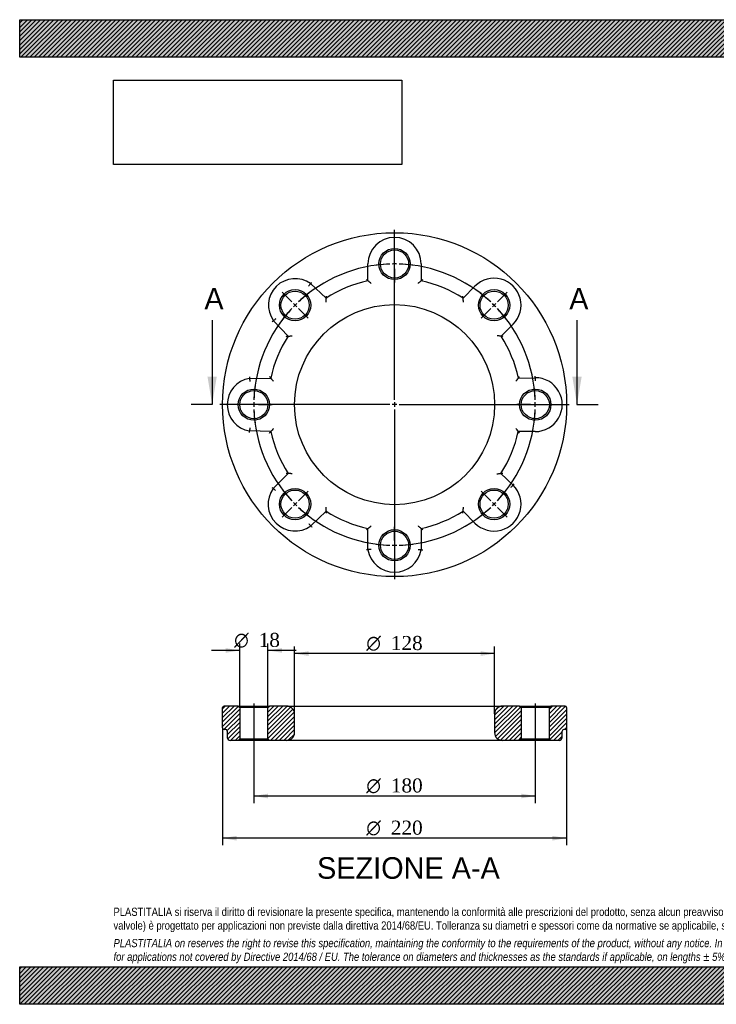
# Model space of a CAD drawing. Header units: millimetres. Extents: x 0 to 891, y 0 to 630.
# Tile 1 of 2: x 0 to 445, y 0 to 630. Entities that reach past the tile are written whole.
import ezdxf
from ezdxf.enums import TextEntityAlignment as Align
from ezdxf.lldxf.tags import DXFTag

# ---------------------------------------------------------------- set-up
doc = ezdxf.new("R2010")
doc.units = ezdxf.units.MM
doc.header["$LTSCALE"] = 3
for name, color, linetype in [('Default', 7, 'Continuous'), ('DV2_Default', 7, 'Continuous'), ('DV3_Default', 7, 'Continuous'), ('FA110B', 7, 'Continuous')]:
    doc.layers.add(name, color=color, linetype=linetype)
doc.styles.add('SEACAD_Solid_Edge_ANSI', font='seans.ttf')
doc.styles.add('SEACAD_Solid_Edge_ANSI1_Symbols', font='semeca1.ttf')
doc.styles.add('SEACAD_Times_New_Roman', font='times.ttf')
tags = doc.linetypes.add('CENTER2', pattern=[28.575, 19.05, -3.175, 3.175, -3.175]).pattern_tags.tags
tags[10:11] = [DXFTag(74, 4), DXFTag(75, 0), DXFTag(340, '0'), DXFTag(46, 0.0), DXFTag(50, 0.0), DXFTag(44, 0.0), DXFTag(45, 0.0)]
tags[8:9] = [DXFTag(74, 4), DXFTag(75, 0), DXFTag(340, '0'), DXFTag(46, 0.0), DXFTag(50, 0.0), DXFTag(44, 0.0), DXFTag(45, 0.0)]
tags[6:7] = [DXFTag(74, 4), DXFTag(75, 0), DXFTag(340, '0'), DXFTag(46, 0.0), DXFTag(50, 0.0), DXFTag(44, 0.0), DXFTag(45, 0.0)]
tags[4:5] = [DXFTag(74, 4), DXFTag(75, 0), DXFTag(340, '0'), DXFTag(46, 0.0), DXFTag(50, 0.0), DXFTag(44, 0.0), DXFTag(45, 0.0)]
tags = doc.linetypes.add('HIDDEN2', pattern=[4.7625, 3.175, -1.5875]).pattern_tags.tags
tags[6:7] = [DXFTag(74, 4), DXFTag(75, 0), DXFTag(340, '0'), DXFTag(46, 0.0), DXFTag(50, 0.0), DXFTag(44, 0.0), DXFTag(45, 0.0)]
tags[4:5] = [DXFTag(74, 4), DXFTag(75, 0), DXFTag(340, '0'), DXFTag(46, 0.0), DXFTag(50, 0.0), DXFTag(44, 0.0), DXFTag(45, 0.0)]
picture_1 = doc.add_image_def('image1.jpg', size_in_pixel=(4302, 1260))

# ---------------------------------------------------------------- blocks, each defined once
blk = doc.blocks.new('SE1')
at = {"layer": 'Default', "color": 7, "linetype": 'CENTER2'}
for start, end in [(91.90986, 133.09014), (46.90986, 88.09014), (136.90986, 178.09014), (1.90986, 43.09014), (181.90986, 223.09014), (316.90986, 358.09014), (226.90986, 268.09014), (271.90986, 313.09014)]:
    blk.add_arc((239.74, 383.69), 90, start, end, dxfattribs=at)
at = {"layer": 'DV2_Default', "color": 7, "linetype": 'CENTER2'}
for p, q in [((239.74, 386.69), (239.74, 495.44)), ((239.74, 476.69), (239.74, 485.44)), ((173.98, 449.45), (167.79, 455.64)), ((305.5, 449.45), (311.69, 455.64)), ((239.74, 385.19), (239.74, 382.19)), ((236.74, 383.69), (127.99, 383.69)), ((146.74, 383.69), (137.99, 383.69)), ((241.24, 383.69), (238.24, 383.69)), ((239.74, 380.69), (239.74, 271.94)), ((242.74, 383.69), (351.49, 383.69)), ((332.74, 383.69), (340.49, 383.69)), ((332.74, 383.69), (341.49, 383.69)), ((173.98, 317.93), (167.79, 311.74)), ((305.5, 317.93), (311.69, 311.74)), ((239.74, 290.69), (239.74, 281.94))]:
    blk.add_line(p, q, dxfattribs=at)
at = {"layer": 'DV2_Default', "color": 7, "linetype": 'HIDDEN2'}
for p, q in [((239.74, 472.19), (239.74, 475.19)), ((239.74, 470.69), (239.74, 461.94)), ((177.16, 446.27), (175.04, 448.39)), ((302.32, 446.27), (304.44, 448.39)), ((178.22, 445.21), (184.41, 439.02)), ((301.26, 445.21), (295.07, 439.02)), ((151.24, 383.69), (148.24, 383.69)), ((152.74, 383.69), (161.49, 383.69)), ((326.74, 383.69), (317.99, 383.69)), ((326.74, 383.69), (318.99, 383.69)), ((328.24, 383.69), (331.24, 383.69)), ((328.24, 383.69), (331.24, 383.69)), ((178.22, 322.17), (184.41, 328.36)), ((301.26, 322.17), (295.07, 328.36)), ((177.16, 321.11), (175.04, 318.99)), ((302.32, 321.11), (304.44, 318.99)), ((239.74, 296.69), (239.74, 305.44)), ((239.74, 295.19), (239.74, 292.19))]:
    blk.add_line(p, q, dxfattribs=at)
at = {"layer": 'DV2_Default', "color": 7, "linetype": 'CENTER2'}
for start, end in [(91.90986, 97.48028), (89.04507, 90.95493), (82.51972, 88.09014), (127.51972, 133.09014), (46.90986, 52.48028), (134.04507, 135.95493), (44.04507, 45.95493), (136.90986, 142.48028), (37.51972, 43.09014), (172.51972, 178.09014), (1.90986, 7.48028), (1.90986, 6.84366), (179.04507, 180.95493), (359.04507, 0.95493), (359.04507, 0.95493), (181.90986, 187.48028), (352.51972, 358.09014), (353.15634, 358.09014), (217.51972, 223.09014), (316.90986, 322.48028), (224.04507, 225.95493), (226.90986, 232.48028), (307.51972, 313.09014), (314.04507, 315.95493), (262.51972, 268.09014), (269.04507, 270.95493), (271.90986, 277.48028)]:
    blk.add_arc((239.74, 383.69), 90, start, end, dxfattribs=at)
at = {"layer": 'FA110B', "color": 7, "linetype": 'Continuous'}
for p, q in [((222.74, 462.89), (222.74, 473.69)), ((256.74, 473.69), (256.74, 462.89)), ((186.02, 461.13), (195.93, 451.82)), ((283.55, 451.82), (291.17, 459.48)), ((171.61, 427.5), (162.3, 437.41)), ((315.53, 435.12), (307.87, 427.5)), ((147, 400.47), (160.55, 400.69)), ((318.94, 400.69), (329.74, 400.92)), ((329.74, 400.92), (329.73, 401.92)), ((160.59, 366.49), (147, 366.91)), ((329.7, 366.46), (318.89, 366.49)), ((162.11, 330.1), (171.72, 339.71)), ((307.76, 339.71), (315.56, 332.23)), ((315.56, 332.23), (316.26, 332.95)), ((195.93, 315.56), (186.18, 306.08)), ((291.17, 307.9), (283.55, 315.56)), ((222.74, 290.9), (222.74, 304.49)), ((256.74, 304.49), (256.74, 290.9))]:
    blk.add_line(p, q, dxfattribs=at)
for centre, radius in [((239.74, 383.69), 110), ((239.74, 473.69), 10), ((239.74, 473.69), 9), ((176.1, 447.33), 10), ((176.1, 447.33), 9), ((303.38, 447.33), 10), ((303.38, 447.33), 9), ((239.74, 383.69), 64), ((149.74, 383.69), 10), ((149.74, 383.69), 9), ((329.74, 383.69), 10), ((329.74, 383.69), 9), ((176.1, 320.05), 10), ((176.1, 320.05), 9), ((303.38, 320.05), 10), ((303.38, 320.05), 9), ((239.74, 293.69), 10), ((239.74, 293.69), 9)]:
    blk.add_circle(centre, radius, dxfattribs=at)
for centre, radius, start, end in [((239.74, 473.69), 17, 0, 180), ((176.1, 447.33), 17, 54.28833, 215.71167), ((552.3, 159.56), 474.45, 140.53338, 140.77546), ((239.74, 383.69), 81, 102.11512, 122.73959), ((63.78, 266.17), 252.92, 50.47449, 51.05942), ((239.74, 383.69), 81, 57.26041, 77.88488), ((303.38, 447.33), 17.23, 314.85567, 135.14433), ((453.19, 428.23), 258.34, 174.76071, 175.3256), ((24.92, 423.71), 260.15, 6.20281, 6.48542), ((32.11, 424.49), 252.92, 5.61931, 6.20423), ((463.87, 71.14), 474.45, 129.22454, 129.46662), ((239.74, 383.69), 81, 147.26041, 167.88488), ((279.76, 168.87), 260.15, 83.51458, 83.79719), ((239.74, 383.69), 81, 12.11512, 32.73959), ((149.74, 383.69), 17, 99.28833, 260.71167), ((123.01, 555.62), 249.78, 321.06653, 321.66405), ((117.55, 559.95), 256.75, 321.6627, 321.9515), ((329.74, 383.69), 17.23, 269.85567, 90.008), ((359.18, 201.26), 258.34, 139.6744, 140.23929), ((239.74, 383.69), 81, 192.26041, 212.88488), ((239.74, 383.69), 81, 327.11512, 347.73959), ((121.77, 208.02), 252.92, 38.79577, 39.38069), ((116.14, 203.49), 260.15, 38.51458, 38.79719), ((176.1, 320.05), 17.23, 144.33268, 305.81808), ((448.2, 667.03), 442.01, 229.53536, 229.6654), ((412.73, 625.22), 387.18, 229.66209, 229.9591), ((303.38, 320.05), 17.23, 224.85567, 45.008), ((450.24, 341.05), 255.58, 185.14951, 185.72441), ((239.74, 383.69), 81, 237.26041, 257.88488), ((239.74, 383.69), 81, 282.11512, 302.73959), ((24.92, 343.67), 260.15, 353.51458, 353.79719), ((32.11, 342.89), 252.92, 353.79577, 354.38069), ((563.79, 622.95), 492.94, 220.00224, 220.11878), ((63.78, 501.21), 252.92, 308.94058, 309.52551), ((239.74, 293.69), 17.23, 189.33268, 350.66732), ((288.21, 676.8), 387.18, 265.0409, 265.33791)]:
    blk.add_arc(centre, radius, start, end, dxfattribs=at)
for points, knots in [([(186.66, 461.91), (186.58, 461.81), (186.49, 461.7), (186.34, 461.52), (186.27, 461.43), (186.15, 461.29), (186.1, 461.23), (186.04, 461.15), (186.02, 461.13), (186.02, 461.13)], [0, 0, 0, 0, 0.25, 0.25, 0.5, 0.5, 0.75, 0.75, 1, 1, 1, 1]), ([(221.74, 463.69), (221.86, 463.6), (221.97, 463.5), (222.2, 463.32), (222.31, 463.24), (222.5, 463.08), (222.58, 463.01), (222.71, 462.92), (222.74, 462.89), (222.74, 462.89)], [0, 0, 0, 0, 0.25, 0.25, 0.5, 0.5, 0.75, 0.75, 1, 1, 1, 1]), ([(256.74, 462.89), (256.74, 462.89), (256.72, 462.87), (256.66, 462.82), (256.61, 462.78), (256.49, 462.68), (256.41, 462.62), (256.25, 462.49), (256.16, 462.41), (255.87, 462.18), (255.65, 462), (255.32, 461.73), (255.2, 461.63), (254.97, 461.45), (254.86, 461.35), (254.74, 461.25)], [0, 0, 0, 0, 0.125, 0.125, 0.25, 0.25, 0.375, 0.375, 0.5, 0.5, 0.75, 0.75, 0.875, 0.875, 1, 1, 1, 1]), ([(257.74, 463.69), (257.62, 463.6), (257.51, 463.5), (257.28, 463.32), (257.18, 463.24), (256.98, 463.08), (256.9, 463.01), (256.78, 462.92), (256.74, 462.89), (256.74, 462.89)], [0, 0, 0, 0, 0.25, 0.25, 0.5, 0.5, 0.75, 0.75, 1, 1, 1, 1]), ([(196.05, 453.08), (196.02, 452.79), (196, 452.49), (195.96, 452.12), (195.95, 452.02), (195.94, 451.87), (195.93, 451.82), (195.93, 451.82)], [0, 0, 0, 0, 0.5, 0.5, 0.75, 0.75, 1, 1, 1, 1]), ([(161.52, 436.77), (161.63, 436.85), (161.73, 436.94), (161.91, 437.09), (162, 437.16), (162.14, 437.28), (162.2, 437.33), (162.28, 437.39), (162.3, 437.41), (162.3, 437.41)], [0, 0, 0, 0, 0.25, 0.25, 0.5, 0.5, 0.75, 0.75, 1, 1, 1, 1]), ([(170.35, 427.38), (170.64, 427.41), (170.94, 427.44), (171.31, 427.47), (171.41, 427.48), (171.56, 427.49), (171.61, 427.5), (171.61, 427.5)], [0, 0, 0, 0, 0.5, 0.5, 0.75, 0.75, 1, 1, 1, 1]), ([(171.61, 427.5), (171.61, 427.5), (171.63, 427.5), (171.71, 427.51), (171.77, 427.51), (171.93, 427.53), (172.02, 427.53), (172.23, 427.55), (172.34, 427.56), (172.71, 427.6), (172.98, 427.62), (173.41, 427.66), (173.55, 427.67), (173.85, 427.69), (174, 427.71), (174.15, 427.72)], [0, 0, 0, 0, 0.125, 0.125, 0.25, 0.25, 0.375, 0.375, 0.5, 0.5, 0.75, 0.75, 0.875, 0.875, 1, 1, 1, 1]), ([(307.87, 427.5), (307.87, 427.5), (307.85, 427.5), (307.77, 427.51), (307.7, 427.52), (307.55, 427.53), (307.45, 427.54), (307.24, 427.56), (307.13, 427.58), (306.75, 427.62), (306.48, 427.64), (306.05, 427.69), (305.9, 427.7), (305.6, 427.73), (305.45, 427.75), (305.3, 427.76)], [0, 0, 0, 0, 0.125, 0.125, 0.25, 0.25, 0.375, 0.375, 0.5, 0.5, 0.75, 0.75, 0.875, 0.875, 1, 1, 1, 1]), ([(146.91, 401.47), (146.92, 401.34), (146.93, 401.2), (146.95, 400.96), (146.96, 400.85), (146.98, 400.67), (146.99, 400.59), (146.99, 400.49), (147, 400.47), (147, 400.47)], [0, 0, 0, 0, 0.25, 0.25, 0.5, 0.5, 0.75, 0.75, 1, 1, 1, 1]), ([(147, 400.47), (147, 400.47), (147, 400.45), (147, 400.4), (147.01, 400.37), (147.02, 400.27), (147.02, 400.2), (147.03, 400.06), (147.04, 399.97), (147.07, 399.7), (147.09, 399.48), (147.13, 399), (147.16, 398.73), (147.18, 398.47)], [0, 0, 0, 0, 0.125, 0.125, 0.25, 0.25, 0.375, 0.375, 0.5, 0.5, 0.75, 0.75, 1, 1, 1, 1]), ([(159.74, 401.68), (159.83, 401.56), (159.93, 401.45), (160.11, 401.22), (160.19, 401.12), (160.35, 400.93), (160.42, 400.84), (160.52, 400.73), (160.55, 400.69), (160.55, 400.69)], [0, 0, 0, 0, 0.25, 0.25, 0.5, 0.5, 0.75, 0.75, 1, 1, 1, 1]), ([(160.55, 400.69), (160.55, 400.69), (160.56, 400.67), (160.61, 400.61), (160.65, 400.56), (160.75, 400.44), (160.81, 400.37), (160.94, 400.21), (161.02, 400.12), (161.25, 399.83), (161.43, 399.62), (161.71, 399.29), (161.8, 399.17), (161.99, 398.95), (162.09, 398.83), (162.18, 398.72)], [0, 0, 0, 0, 0.125, 0.125, 0.25, 0.25, 0.375, 0.375, 0.5, 0.5, 0.75, 0.75, 0.875, 0.875, 1, 1, 1, 1]), ([(329.74, 400.92), (329.74, 400.92), (329.74, 400.91), (329.74, 400.85), (329.74, 400.82), (329.74, 400.72), (329.74, 400.65), (329.74, 400.51), (329.74, 400.43), (329.75, 400.15), (329.75, 399.93), (329.75, 399.44), (329.76, 399.18), (329.76, 398.92)], [0, 0, 0, 0, 0.125, 0.125, 0.25, 0.25, 0.375, 0.375, 0.5, 0.5, 0.75, 0.75, 1, 1, 1, 1]), ([(146.9, 365.92), (146.91, 366.05), (146.93, 366.18), (146.95, 366.42), (146.96, 366.53), (146.98, 366.71), (146.98, 366.79), (146.99, 366.89), (147, 366.91), (147, 366.91)], [0, 0, 0, 0, 0.25, 0.25, 0.5, 0.5, 0.75, 0.75, 1, 1, 1, 1]), ([(147.19, 368.91), (147.17, 368.65), (147.14, 368.38), (147.09, 367.9), (147.07, 367.68), (147.05, 367.41), (147.04, 367.32), (147.02, 367.18), (147.02, 367.12), (147.01, 367.02), (147, 366.98), (147, 366.93), (147, 366.91), (147, 366.91)], [0, 0, 0, 0, 0.25, 0.25, 0.5, 0.5, 0.625, 0.625, 0.75, 0.75, 0.875, 0.875, 1, 1, 1, 1]), ([(159.78, 365.51), (159.97, 365.74), (160.16, 365.97), (160.4, 366.26), (160.46, 366.34), (160.56, 366.46), (160.59, 366.49), (160.59, 366.49)], [0, 0, 0, 0, 0.5, 0.5, 0.75, 0.75, 1, 1, 1, 1]), ([(170.44, 339.85), (170.59, 339.83), (170.74, 339.82), (171.03, 339.79), (171.16, 339.77), (171.41, 339.74), (171.52, 339.73), (171.67, 339.72), (171.72, 339.71), (171.72, 339.71)], [0, 0, 0, 0, 0.25, 0.25, 0.5, 0.5, 0.75, 0.75, 1, 1, 1, 1]), ([(174.29, 339.45), (174.14, 339.47), (173.99, 339.48), (173.69, 339.51), (173.55, 339.52), (173.11, 339.57), (172.84, 339.59), (172.47, 339.63), (172.35, 339.65), (172.14, 339.67), (172.05, 339.68), (171.89, 339.69), (171.83, 339.7), (171.74, 339.71), (171.72, 339.71), (171.72, 339.71)], [0, 0, 0, 0, 0.125, 0.125, 0.25, 0.25, 0.5, 0.5, 0.625, 0.625, 0.75, 0.75, 0.875, 0.875, 1, 1, 1, 1]), ([(305.17, 339.42), (305.47, 339.45), (305.78, 339.49), (306.36, 339.55), (306.63, 339.58), (307.01, 339.62), (307.12, 339.64), (307.34, 339.66), (307.43, 339.67), (307.59, 339.69), (307.65, 339.7), (307.74, 339.71), (307.76, 339.71), (307.76, 339.71)], [0, 0, 0, 0, 0.25, 0.25, 0.5, 0.5, 0.625, 0.625, 0.75, 0.75, 0.875, 0.875, 1, 1, 1, 1]), ([(307.76, 339.71), (307.76, 339.71), (307.81, 339.72), (307.93, 339.73), (307.97, 339.74), (308.08, 339.75), (308.14, 339.76), (308.32, 339.78), (308.46, 339.79), (308.75, 339.83), (308.9, 339.85), (309.05, 339.86)], [0, 0, 0, 0, 0.25, 0.25, 0.375, 0.375, 0.5, 0.5, 0.75, 0.75, 1, 1, 1, 1]), ([(314.16, 330.81), (314.34, 330.99), (314.53, 331.18), (314.87, 331.53), (315.02, 331.68), (315.22, 331.88), (315.27, 331.94), (315.38, 332.05), (315.42, 332.09), (315.49, 332.16), (315.52, 332.19), (315.55, 332.23), (315.56, 332.23), (315.56, 332.23)], [0, 0, 0, 0, 0.25, 0.25, 0.5, 0.5, 0.625, 0.625, 0.75, 0.75, 0.875, 0.875, 1, 1, 1, 1]), ([(195.93, 315.56), (195.93, 315.56), (195.94, 315.51), (195.95, 315.36), (195.97, 315.25), (195.99, 315.01), (196, 314.87), (196.03, 314.59), (196.05, 314.44), (196.06, 314.29)], [0, 0, 0, 0, 0.25, 0.25, 0.5, 0.5, 0.75, 0.75, 1, 1, 1, 1]), ([(184.9, 307.62), (185.06, 307.42), (185.23, 307.22), (185.54, 306.85), (185.69, 306.67), (185.87, 306.46), (185.92, 306.4), (186.01, 306.28), (186.05, 306.24), (186.12, 306.16), (186.14, 306.13), (186.18, 306.09), (186.18, 306.08), (186.18, 306.08)], [0, 0, 0, 0, 0.25, 0.25, 0.5, 0.5, 0.625, 0.625, 0.75, 0.75, 0.875, 0.875, 1, 1, 1, 1]), ([(222.74, 304.49), (222.74, 304.49), (222.71, 304.47), (222.58, 304.37), (222.5, 304.3), (222.31, 304.14), (222.2, 304.06), (221.97, 303.88), (221.86, 303.78), (221.74, 303.69)], [0, 0, 0, 0, 0.25, 0.25, 0.5, 0.5, 0.75, 0.75, 1, 1, 1, 1]), ([(254.74, 306.13), (254.86, 306.03), (254.97, 305.94), (255.2, 305.75), (255.32, 305.65), (255.65, 305.38), (255.87, 305.2), (256.16, 304.97), (256.25, 304.89), (256.41, 304.76), (256.49, 304.7), (256.61, 304.6), (256.66, 304.56), (256.72, 304.51), (256.74, 304.49), (256.74, 304.49)], [0, 0, 0, 0, 0.125, 0.125, 0.25, 0.25, 0.5, 0.5, 0.625, 0.625, 0.75, 0.75, 0.875, 0.875, 1, 1, 1, 1]), ([(256.74, 304.49), (256.74, 304.49), (256.78, 304.47), (256.9, 304.37), (256.98, 304.3), (257.18, 304.14), (257.28, 304.06), (257.51, 303.88), (257.62, 303.78), (257.74, 303.69)], [0, 0, 0, 0, 0.25, 0.25, 0.5, 0.5, 0.75, 0.75, 1, 1, 1, 1]), ([(222.74, 290.9), (222.74, 290.9), (222.71, 290.89), (222.61, 290.89), (222.54, 290.88), (222.36, 290.87), (222.24, 290.86), (222, 290.84), (221.87, 290.83), (221.74, 290.82)], [0, 0, 0, 0, 0.25, 0.25, 0.5, 0.5, 0.75, 0.75, 1, 1, 1, 1]), ([(224.74, 291.07), (224.48, 291.04), (224.22, 291.02), (223.74, 290.98), (223.51, 290.96), (223.24, 290.94), (223.15, 290.93), (223.01, 290.92), (222.94, 290.91), (222.84, 290.91), (222.8, 290.9), (222.75, 290.9), (222.74, 290.9), (222.74, 290.9)], [0, 0, 0, 0, 0.25, 0.25, 0.5, 0.5, 0.625, 0.625, 0.75, 0.75, 0.875, 0.875, 1, 1, 1, 1]), ([(256.74, 290.9), (256.74, 290.9), (256.77, 290.89), (256.87, 290.89), (256.94, 290.88), (257.13, 290.87), (257.24, 290.86), (257.48, 290.84), (257.61, 290.83), (257.74, 290.82)], [0, 0, 0, 0, 0.25, 0.25, 0.5, 0.5, 0.75, 0.75, 1, 1, 1, 1])]:
    blk.add_open_spline(points, degree=3, knots=knots, dxfattribs=at)
blk = doc.blocks.new('SE3')
at = {"color": 7, "linetype": 'Continuous', "style": 'SEACAD_Solid_Edge_ANSI'}
blk.add_text('A', height=13.8, dxfattribs=at).set_placement((118.1, 458.39), align=Align.TOP_LEFT)
blk = doc.blocks.new('SE4')
at = {"color": 7, "linetype": 'Continuous', "style": 'SEACAD_Solid_Edge_ANSI'}
blk.add_text('A', height=13.8, dxfattribs=at).set_placement((351.43, 458.39), align=Align.TOP_LEFT)
blk = doc.blocks.new('SEANNOT_GROUP')
at = {"linetype": 'Continuous'}
blk.add_hatch(color=7, dxfattribs=at).paths.add_polyline_path([(120.07, 401.69), (123.07, 383.69), (126.07, 401.69)])
at = {"color": 7, "linetype": 'Continuous'}
blk.add_lwpolyline([(123.07, 437.69), (123.07, 383.69)], dxfattribs=at)
blk = doc.blocks.new('SEANNOT_GROUP1')
at = {"linetype": 'Continuous'}
blk.add_hatch(color=7, dxfattribs=at).paths.add_polyline_path([(353.41, 401.69), (356.41, 383.69), (359.41, 401.69)])
at = {"color": 7, "linetype": 'Continuous'}
blk.add_lwpolyline([(356.41, 437.69), (356.41, 383.69)], dxfattribs=at)
blk = doc.blocks.new('SE2')
at = {"layer": 'Default', "color": 7, "linetype": 'CENTER2'}
for p, q in [((123.07, 383.69), (109.57, 383.69)), ((356.41, 383.69), (369.91, 383.69))]:
    blk.add_line(p, q, dxfattribs=at)
at = {"layer": 'Default'}
for name in ['SE3', 'SE4', 'SEANNOT_GROUP', 'SEANNOT_GROUP1']:
    blk.add_blockref(name, (0, 0), dxfattribs=at)
blk = doc.blocks.new('SE5')
at = {"layer": 'FA110B', "linetype": 'Continuous'}
h = blk.add_hatch(dxfattribs=at)
h.set_pattern_fill('LINE', scale=0.62992, angle=45, style=0)
edge = h.paths.add_edge_path()
edge.add_line((139.74, 190.82), (130.74, 190.82))
edge.add_arc((130.74, 189.82), 1, 90, 180)
edge.add_line((129.74, 189.82), (129.74, 176.82))
edge.add_arc((130.74, 176.82), 1, 180, 270)
edge.add_line((130.74, 175.82), (131.74, 175.82))
edge.add_arc((131.74, 174.82), 1, 0, 90, ccw=False)
edge.add_line((132.74, 174.82), (132.74, 170.82))
edge.add_arc((134.74, 170.82), 2, 180, 270)
edge.add_line((134.74, 168.82), (139.74, 168.82))
edge.add_line((139.74, 168.82), (140.74, 169.82))
edge.add_line((140.74, 169.82), (140.74, 189.82))
edge.add_line((140.74, 189.82), (139.74, 190.82))
h = blk.add_hatch(dxfattribs=at)
h.set_pattern_fill('LINE', scale=0.62992, angle=45, style=0)
edge = h.paths.add_edge_path()
edge.add_arc((170.74, 173.82), 5, 270, 360)
edge.add_line((175.74, 173.82), (175.74, 185.82))
edge.add_arc((170.74, 185.82), 5, 0, 90)
edge.add_line((170.74, 190.82), (159.74, 190.82))
edge.add_line((159.74, 190.82), (158.74, 189.82))
edge.add_line((158.74, 189.82), (158.74, 169.82))
edge.add_line((158.74, 169.82), (159.74, 168.82))
edge.add_line((159.74, 168.82), (170.74, 168.82))
h = blk.add_hatch(dxfattribs=at)
h.set_pattern_fill('LINE', scale=0.62992, angle=45, style=0)
edge = h.paths.add_edge_path()
edge.add_line((319.74, 168.82), (320.74, 169.82))
edge.add_line((320.74, 169.82), (320.74, 189.82))
edge.add_line((320.74, 189.82), (319.74, 190.82))
edge.add_line((319.74, 190.82), (308.74, 190.82))
edge.add_arc((308.74, 185.82), 5, 90, 180)
edge.add_line((303.74, 185.82), (303.74, 173.82))
edge.add_arc((308.74, 173.82), 5, 180, 270)
edge.add_line((308.74, 168.82), (319.74, 168.82))
h = blk.add_hatch(dxfattribs=at)
h.set_pattern_fill('LINE', scale=0.62992, angle=45, style=0)
edge = h.paths.add_edge_path()
edge.add_line((348.74, 190.82), (339.74, 190.82))
edge.add_line((339.74, 190.82), (338.74, 189.82))
edge.add_line((338.74, 189.82), (338.74, 169.82))
edge.add_line((338.74, 169.82), (339.74, 168.82))
edge.add_line((339.74, 168.82), (344.97, 168.82))
edge.add_arc((344.97, 170.82), 2, 270, 360)
edge.add_line((346.97, 170.82), (346.97, 174.82))
edge.add_arc((347.97, 174.82), 1, 90, 180, ccw=False)
edge.add_line((347.97, 175.82), (348.74, 175.82))
edge.add_arc((348.74, 176.82), 1, 270, 360)
edge.add_line((349.74, 176.82), (349.74, 189.82))
edge.add_arc((348.74, 189.82), 1, 0, 90)
at = {"layer": 'DV3_Default', "color": 7, "linetype": 'CENTER2'}
for p, q in [((149.74, 192.57), (149.74, 167.07)), ((329.74, 192.57), (329.74, 167.07))]:
    blk.add_line(p, q, dxfattribs=at)
at = {"layer": 'FA110B', "color": 7, "linetype": 'Continuous'}
for p, q in [((129.74, 176.82), (129.74, 189.82)), ((139.74, 190.82), (130.74, 190.82)), ((139.74, 190.82), (159.74, 190.82)), ((139.74, 190.82), (140.74, 189.82)), ((158.74, 189.82), (140.74, 189.82)), ((140.74, 189.82), (140.74, 169.82)), ((158.74, 189.82), (159.74, 190.82)), ((158.74, 169.82), (158.74, 189.82)), ((170.74, 190.82), (159.74, 190.82)), ((170.74, 190.82), (308.74, 190.82)), ((319.74, 190.82), (308.74, 190.82)), ((319.74, 190.82), (339.74, 190.82)), ((319.74, 190.82), (320.74, 189.82)), ((338.74, 189.82), (320.74, 189.82)), ((320.74, 189.82), (320.74, 169.82)), ((338.74, 189.82), (339.74, 190.82)), ((338.74, 169.82), (338.74, 189.82)), ((348.74, 190.82), (339.74, 190.82)), ((349.74, 189.82), (349.74, 176.82)), ((175.74, 173.82), (175.74, 185.82)), ((303.74, 185.82), (303.74, 173.82)), ((131.74, 175.82), (130.74, 175.82)), ((132.74, 174.82), (132.74, 170.82)), ((346.97, 170.82), (346.97, 174.82)), ((348.74, 175.82), (347.97, 175.82)), ((139.74, 168.82), (134.74, 168.82)), ((140.74, 169.82), (139.74, 168.82)), ((159.74, 168.82), (139.74, 168.82)), ((140.74, 169.82), (158.74, 169.82)), ((159.74, 168.82), (158.74, 169.82)), ((170.74, 168.82), (159.74, 168.82)), ((308.74, 168.82), (170.74, 168.82)), ((319.74, 168.82), (308.74, 168.82)), ((320.74, 169.82), (319.74, 168.82)), ((339.74, 168.82), (319.74, 168.82)), ((320.74, 169.82), (338.74, 169.82)), ((339.74, 168.82), (338.74, 169.82)), ((344.97, 168.82), (339.74, 168.82))]:
    blk.add_line(p, q, dxfattribs=at)
for centre, radius, start, end in [((130.74, 189.82), 1, 90, 180), ((170.74, 185.82), 5, 0, 90), ((308.74, 185.82), 5, 90, 180), ((348.74, 189.82), 1, 0, 90), ((130.74, 176.82), 1, 180, 270), ((348.74, 176.82), 1, 270, 0), ((131.74, 174.82), 1, 0, 90), ((134.74, 170.82), 2, 180, 270), ((170.74, 173.82), 5, 270, 0), ((308.74, 173.82), 5, 180, 270), ((344.97, 170.82), 2, 270, 0), ((347.97, 174.82), 1, 90, 180)]:
    blk.add_arc(centre, radius, start, end, dxfattribs=at)
blk = doc.blocks.new('GDimGGroup')
at = {"layer": 'Default', "linetype": 'Continuous'}
for points in [[(184.74, 225.92), (175.74, 224.42), (184.74, 222.92)], [(294.74, 225.92), (294.74, 222.92), (303.74, 224.42)]]:
    blk.add_hatch(color=7, dxfattribs=at).paths.add_polyline_path(points)
at = {"layer": 'Default', "color": 7, "linetype": 'Continuous'}
for p, q in [((175.74, 185.82), (175.74, 228.92)), ((303.74, 185.82), (303.74, 228.92)), ((303.74, 224.42), (175.74, 224.42))]:
    blk.add_line(p, q, dxfattribs=at)
for s, style, p in [('O', 'SEACAD_Solid_Edge_ANSI1_Symbols', (221.67, 235.67)), ('128', 'SEACAD_Times_New_Roman', (237.34, 235.67))]:
    blk.add_text(s, height=9, dxfattribs=dict(at, style=style)).set_placement(p, align=Align.TOP_LEFT)
blk = doc.blocks.new('GDimGGroup1')
at = {"layer": 'Default', "linetype": 'Continuous'}
for points in [[(138.74, 104.78), (138.74, 107.78), (129.74, 106.28)], [(340.74, 104.78), (349.74, 106.28), (340.74, 107.78)]]:
    blk.add_hatch(color=7, dxfattribs=at).paths.add_polyline_path(points)
at = {"layer": 'Default', "color": 7, "linetype": 'Continuous'}
for p, q in [((129.74, 176.82), (129.74, 101.78)), ((349.74, 176.82), (349.74, 101.78)), ((349.74, 106.28), (129.74, 106.28))]:
    blk.add_line(p, q, dxfattribs=at)
for s, style, p in [('O', 'SEACAD_Solid_Edge_ANSI1_Symbols', (221.67, 117.53)), ('220', 'SEACAD_Times_New_Roman', (237.34, 117.53))]:
    blk.add_text(s, height=9, dxfattribs=dict(at, style=style)).set_placement(p, align=Align.TOP_LEFT)
blk = doc.blocks.new('GDimGGroup2')
at = {"layer": 'Default', "linetype": 'Continuous'}
for points in [[(131.74, 227.91), (131.74, 224.91), (140.74, 226.41)], [(167.74, 227.91), (158.74, 226.41), (167.74, 224.91)]]:
    blk.add_hatch(color=7, dxfattribs=at).paths.add_polyline_path(points)
at = {"layer": 'Default', "color": 7, "linetype": 'Continuous'}
for p, q in [((140.74, 189.82), (140.74, 230.91)), ((158.74, 189.82), (158.74, 230.91)), ((140.74, 226.41), (122.74, 226.41)), ((176.74, 226.41), (158.74, 226.41))]:
    blk.add_line(p, q, dxfattribs=at)
for s, style, p in [('O', 'SEACAD_Solid_Edge_ANSI1_Symbols', (137.16, 237.66)), ('18', 'SEACAD_Times_New_Roman', (152.83, 237.66))]:
    blk.add_text(s, height=9, dxfattribs=dict(at, style=style)).set_placement(p, align=Align.TOP_LEFT)
blk = doc.blocks.new('GDimGGroup3')
at = {"layer": 'Default', "linetype": 'Continuous'}
for points in [[(158.74, 131.78), (158.74, 134.78), (149.74, 133.28)], [(320.74, 131.78), (329.74, 133.28), (320.74, 134.78)]]:
    blk.add_hatch(color=7, dxfattribs=at).paths.add_polyline_path(points)
at = {"layer": 'Default', "color": 7, "linetype": 'Continuous'}
for p, q in [((149.74, 168.82), (149.74, 128.78)), ((329.74, 168.82), (329.74, 128.78)), ((329.74, 133.28), (149.74, 133.28))]:
    blk.add_line(p, q, dxfattribs=at)
for s, style, p in [('O', 'SEACAD_Solid_Edge_ANSI1_Symbols', (221.67, 144.53)), ('180', 'SEACAD_Times_New_Roman', (237.34, 144.53))]:
    blk.add_text(s, height=9, dxfattribs=dict(at, style=style)).set_placement(p, align=Align.TOP_LEFT)

msp = doc.modelspace()

# ---------------------------------------------------------------- hatches: boundary and pattern name
at = {"layer": 'Default', "linetype": 'Continuous'}
h = msp.add_hatch(dxfattribs=at)
h.set_pattern_fill('LINE', scale=0.629921, angle=45, style=0)
h.paths.add_polyline_path([(891, 606), (891, 630), (0, 630), (0, 606)])
for points in [[(891, 606), (891, 630), (0, 630), (0, 606)], [(891, 0), (891, 24), (0, 24), (0, 0)]]:
    msp.add_hatch(color=7, dxfattribs=at).paths.add_polyline_path(points)
h = msp.add_hatch(dxfattribs=at)
h.set_pattern_fill('LINE', scale=0.62992, angle=45, style=0)
h.paths.add_polyline_path([(891, 0), (891, 24), (0, 24), (0, 0)])

# ---------------------------------------------------------------- linework, layer by layer
at = {"layer": 'Default', "color": 7, "linetype": 'Continuous'}
for p, q in [((0, 630), (891, 630)), ((0, 606), (0, 630)), ((891, 606), (0, 606)), ((0, 24), (891, 24)), ((0, 0), (0, 24)), ((891, 0), (0, 0))]:
    msp.add_line(p, q, dxfattribs=at)

# ---------------------------------------------------------------- block references
at = {"layer": 'Default'}
for name in ['SE1', 'SE2', 'GDimGGroup2', 'GDimGGroup', 'SE5', 'GDimGGroup1', 'GDimGGroup3']:
    msp.add_blockref(name, (0, 0), dxfattribs=at)

# ---------------------------------------------------------------- texts
at = {"layer": 'Default', "color": 7, "linetype": 'Continuous', "style": 'SEACAD_Solid_Edge_ANSI'}
msp.add_text('SEZIONE A-A', height=13.8, dxfattribs=at).set_placement((190.16, 94.13), align=Align.TOP_LEFT)
at = {"layer": 'Default', "insert": (60, 61.81), "char_height": 5.25, "width": 771, "attachment_point": 1}
msp.add_mtext("{\\fArial Narrow|b0||i0||c0|p34;\\C7;\\H5.25;\\W1.;PLASTITALIA si riserva il diritto di revisionare la presente specifica, mantenendo la conformità alle prescrizioni del prodotto, senza alcun preavviso. In caso di assegnazione d'ordine si riserva di compiere una più dettagliata analisi tecnico/qualitativa. Il presente prodotto (ad esclusione delle \\P}{\\fArial Narrow|b0||i0||c0|p34;\\C7;\\H5.25;\\W1.;valvole) è progettato per applicazioni non previste dalla direttiva 2014/68/EU. Tolleranza su diametri e spessori come da normative se applicabile, su lunghezze ±5%, su angoli ±2°, se non diversamente specificato.\\P}{\\fArial Narrow|b0||i0||c0|p34;\\C7;\\H1.5;\\W1.;   \\P}{\\fArial Narrow|b0||i1||c0|p34;\\C7;\\H5.25;\\W1.;PLASTITALIA on reserves the right to revise this specification, maintaining the conformity to the requirements of the product, without any notice. In case of assignation of order on will reserve to make a more detailed analysis technical/qualitative. This product (excluding valves) is designed \\P}{\\fArial Narrow|b0||i1||c0|p34;\\C7;\\H5.25;\\W1.;for applications not covered by Directive 2014/68 / EU. The tolerance on diameters and thicknesses as the standards if applicable, on lengths ± 5%, on angles ± 2 °, unless otherwise indicated.\\P}", dxfattribs=at)

# ---------------------------------------------------------------- pictures from other files: only their frames are drawn
image = msp.add_image(picture_1, insert=(60, 537.31), size_in_units=(184.37, 54))
image.dxf.flags = 7

doc.saveas('drawing.dxf')
